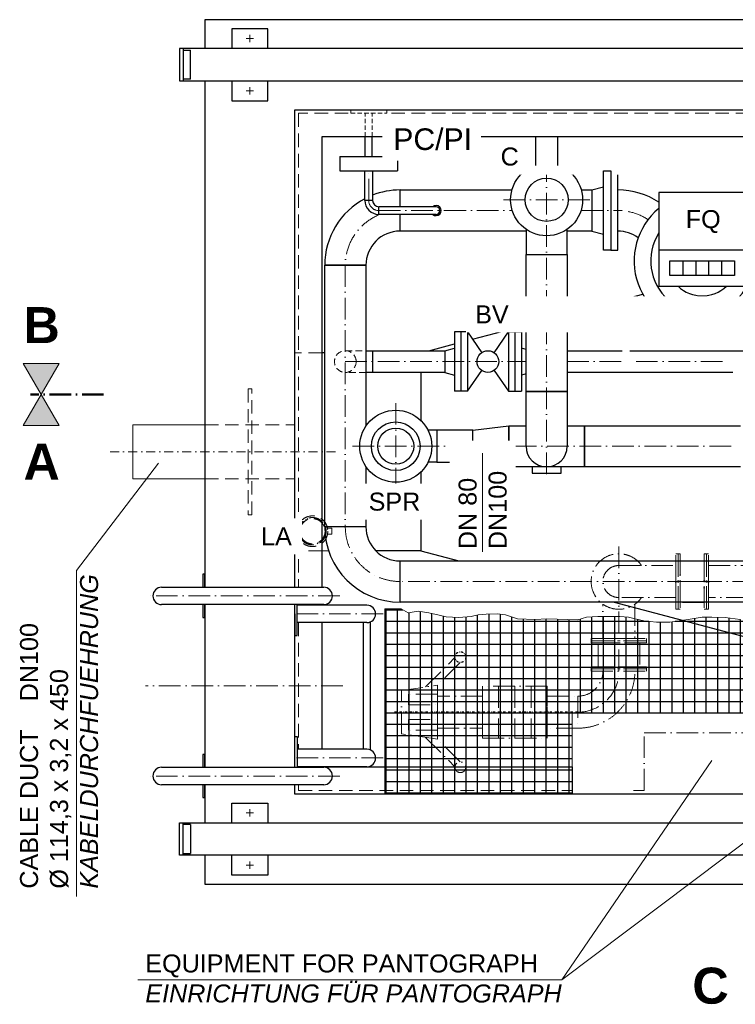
# Model space of a CAD drawing. Header units: millimetres. Extents: x 3814 to 923545, y -36595 to -4911.
# Tile 16 of 54: x 5802 to 7789, y -17298 to -14564. Entities that reach past the tile are written whole.
import ezdxf

# ---------------------------------------------------------------- set-up
doc = ezdxf.new("R2010")
doc.units = ezdxf.units.MM
for name, pattern in [('ACAD_ISO10W100', [18, 12, -3, 0, -3]), ('RIB_LT_42_S2_C1', [0.2875, 0.125, -0.075, 0.0125, -0.075]), ('STRICHPUNKT2', [0.5, 0.25, -0.125, 0, -0.125]), ('VERDECKT2', [0.1875, 0.125, -0.0625])]:
    doc.linetypes.add(name, pattern=pattern)
for name, color, linetype in [('0_0_PANTOGRAPH', 7, 'Continuous'), ('41', 7, 'Continuous'), ('P-MU050ENTL', 7, 'Continuous')]:
    doc.layers.add(name, color=color, linetype=linetype)
for name, color, linetype, lineweight in [('Bemaßung', 7, 'Continuous', 9), ('Beschriftung', 7, 'Continuous', 9), ('P------T2', 7, 'Continuous', 18), ('P-ES-MD', 1, 'VERDECKT2', 18)]:
    doc.layers.add(name, color=color, linetype=linetype, lineweight=lineweight)
doc.styles.add('LBB3.5M1000', font='isocp.shx', dxfattribs={"height": 3.5})

msp = doc.modelspace()

# ---------------------------------------------------------------- hatches: boundary and pattern name
h = msp.add_hatch()
h.set_pattern_fill('NET', color=253, scale=10)
h.set_pattern_definition([(0, (7391.073, -16457.02), (0, 31.75), []), (90, (7391.073, -16457.02), (-31.75, 2e-15), [])])
h.paths.add_polyline_path([(6816.07279, -16714.31291), (6816.07279, -16199.73016), (6861.29144, -16200.58966), (6880.15889, -16211.24743), (6908.05008, -16206.3284), (6938.40212, -16211.24743), (6966.29302, -16217.80614), (6985.98077, -16221.90534), (7021.25482, -16224.36486), (7055.70859, -16221.0855), (7074.57605, -16216.9863), (7097.54522, -16214.52679), (7128.71756, -16213.70695), (7150.86645, -16216.9863), (7184.49964, -16227.64421), (7232.89886, -16230.10373), (7265.71205, -16227.64421), (7351.41874, -16231.07874), (7375.69294, -16222.99211), (7406.90271, -16221.83686), (7431.17692, -16221.83686), (7468.16615, -16221.83686), (7492.44035, -16222.99211), (7510.93482, -16227.61299), (7535.20903, -16233.38911), (7569.88659, -16236.85487), (7606.87581, -16236.85487), (7657.73617, -16229.92349), (7697.03706, -16222.99211), (7723.62322, -16222.99211), (7760.61245, -16224.14737), (7802.22557, -16229.92349), (7863.489, -16228.76824), (7894.69849, -16224.14737), (7932.84383, -16218.37124), (7966.07279, -16218.37124), (7966.07279, -16489.31291), (7336.07279, -16489.31291), (7336.07279, -16714.31291)])
at = {"layer": 'Beschriftung'}
h = msp.add_hatch(color=256, dxfattribs=at)
h.dxf.hatch_style = 1
h.paths.add_polyline_path([(5861.75892, -15604.91888), (5811.91037, -15518.57866), (5911.60747, -15518.57866)])
h = msp.add_hatch(color=256, dxfattribs=at)
h.dxf.hatch_style = 1
h.paths.add_polyline_path([(5861.75892, -15604.91888), (5811.91037, -15691.25909), (5911.60747, -15691.25909)])

# ---------------------------------------------------------------- linework, layer by layer
at = {"linetype": 'ACAD_ISO10W100', "lineweight": 18, "ltscale": 5}
for p, q in [((6451.07279, -14616.81291), (6431.07279, -14616.81291)), ((6441.07279, -14626.81291), (6441.07279, -14606.81291)), ((6451.07279, -14761.81291), (6431.07279, -14761.81291)), ((6441.07279, -14771.81291), (6441.07279, -14751.81291)), ((7265.07279, -15825.86934), (7265.07279, -14944.31291)), ((6771.07708, -15066.31291), (6771.07708, -14984.31291)), ((7145.07279, -15064.31291), (7385.07279, -15064.31291)), ((6799.07708, -15094.31291), (6981.5559, -15094.31291)), ((6981.5559, -15094.31291), (7169.67887, -15094.31291)), ((7360.46671, -15094.31291), (7474.64419, -15094.31291)), ((6706.07279, -15246.31291), (6706.07279, -15972.31291)), ((6706.07279, -15513.71934), (7207.92279, -15513.71934)), ((7322.22279, -15513.71934), (7486.6517, -15513.71934)), ((7513.29419, -15513.71934), (7764.41132, -15513.71934)), ((6846.07279, -15868.71934), (6846.07279, -15628.71934)), ((6726.07279, -15748.71934), (7781.76132, -15748.71934)), ((7465.86518, -16027.27049), (7465.86518, -16282.76291)), ((8472.07279, -16124.31291), (6858.07279, -16124.31291)), ((7714.62279, -16124.31291), (7624.31518, -16124.31291)), ((6690.99815, -16164.31291), (6151.04909, -16164.31291)), ((6810.99815, -16214.31291), (6566.07279, -16214.31291)), ((7465.86518, -16373.07052), (7465.86518, -16282.76291)), ((6699.14694, -16414.31291), (6151.04909, -16414.31291)), ((7131.86518, -16414.57052), (7131.86518, -16559.57052)), ((7176.86518, -16414.57052), (7176.86518, -16559.57052)), ((7221.86518, -16414.57052), (7221.86518, -16559.57052)), ((6810.99815, -16614.31291), (6566.07279, -16614.31291)), ((6690.99815, -16664.31291), (6151.04909, -16664.31291)), ((6441.07279, -16756.81291), (6441.07279, -16776.81291)), ((6451.07279, -16766.81291), (6431.07279, -16766.81291)), ((6451.07279, -16911.81291), (6431.07279, -16911.81291)), ((6441.07279, -16901.81291), (6441.07279, -16921.81291))]:
    msp.add_line(p, q, dxfattribs=at)
for p, q in [((6246.07279, -14644.31291), (6246.07279, -14734.31291)), ((10181.60662, -14644.31291), (6246.07279, -14644.31291)), ((6256.07279, -14644.31291), (6256.07279, -14734.31291)), ((6256.07279, -14649.31291), (6276.07279, -14649.31291)), ((6276.07279, -14729.31291), (6276.07279, -14649.31291)), ((6246.07279, -14734.31291), (10181.60662, -14734.31291)), ((6276.07279, -14729.31291), (6256.07279, -14729.31291)), ((6858.07279, -15083.66291), (6858.07279, -15037.16291)), ((6781.72708, -15066.31291), (6760.42708, -15066.31291)), ((6958.07279, -15083.66291), (6799.07708, -15083.66291)), ((6799.07708, -15104.96291), (6799.07708, -15083.66291)), ((6958.07279, -15104.96291), (6799.07708, -15104.96291)), ((6858.07279, -15151.46291), (6858.07279, -15104.96291)), ((7207.92279, -15146.37311), (7207.92279, -15216.31291)), ((7322.22279, -15216.31291), (7322.22279, -15146.37311)), ((7207.92279, -15216.31291), (7322.22279, -15216.31291)), ((6763.22279, -15246.31291), (6648.92279, -15246.31291)), ((7322.22279, -15381.80261), (7531.95975, -15326.28401)), ((7059.05963, -15451.46345), (7207.92279, -15412.0585)), ((7045.07279, -15431.21934), (7084.93457, -15488.91403)), ((7119.21101, -15488.91403), (7159.07279, -15431.21934)), ((6937.7707, -15483.56934), (7009.07279, -15464.69526)), ((6648.92279, -15489.31291), (6641.07279, -15489.31291)), ((6763.22279, -15483.56934), (6782.07279, -15483.56934)), ((6982.07279, -15483.56934), (6982.07279, -15543.86934)), ((6782.07279, -15543.86934), (6763.22279, -15543.86934)), ((7045.07279, -15596.21934), (7084.93457, -15538.52466)), ((7119.21101, -15538.52466), (7159.07279, -15596.21934)), ((7207.92279, -15748.71934), (7207.92279, -15596.71934)), ((7322.22279, -15596.71934), (7322.22279, -15748.71934)), ((6960.07279, -15704.26934), (6935.65067, -15704.26934)), ((6960.07279, -15793.16934), (6935.65067, -15793.16934)), ((6916.07279, -16039.31291), (7021.2839, -16067.16291)), ((6196.07279, -16140.16291), (6646.07279, -16140.16291)), ((7453.0839, -16181.46291), (8271.75709, -16398.17052)), ((6646.07279, -16188.46291), (6196.07279, -16188.46291)), ((6766.07279, -16190.16291), (6572.07279, -16190.16291)), ((6766.07279, -16238.46291), (6572.07279, -16238.46291)), ((6756.07279, -16238.46291), (6756.07279, -16590.16291)), ((6776.07279, -16592.33059), (6776.07279, -16236.29523)), ((6766.07279, -16590.16291), (6572.07279, -16590.16291)), ((6196.07279, -16640.16291), (6646.07279, -16640.16291)), ((6766.07279, -16638.46291), (6572.07279, -16638.46291)), ((7336.07279, -16639.31291), (7336.07279, -16714.31291)), ((6646.07279, -16688.46291), (6196.07279, -16688.46291)), ((6246.07279, -16884.31291), (6246.07279, -16794.31291)), ((6246.07279, -16794.31291), (10181.60662, -16794.31291)), ((6256.07279, -16884.31291), (6256.07279, -16794.31291)), ((6276.07279, -16799.31291), (6256.07279, -16799.31291)), ((6276.07279, -16799.31291), (6276.07279, -16879.31291)), ((10181.60662, -16884.31291), (6246.07279, -16884.31291)), ((6256.07279, -16879.31291), (6276.07279, -16879.31291))]:
    msp.add_line(p, q)
at = {"color": 1}
for p, q in [((7207.92279, -15596.71934), (7322.22279, -15596.71934)), ((6763.22279, -15972.31291), (6648.92279, -15972.31291))]:
    msp.add_line(p, q, dxfattribs=at)
for points in [[(9716.07279, -14644.31291), (9716.07279, -14564.31291), (6316.07279, -14564.31291), (6316.07279, -14644.31291)], [(6491.07279, -14644.31291), (6491.07279, -14589.31291), (6391.07279, -14589.31291), (6391.07279, -14644.31291)], [(6316.07279, -14734.31291), (6316.07279, -16140.16291)], [(6391.07279, -14734.31291), (6391.07279, -14789.31291), (6491.07279, -14789.31291), (6491.07279, -14734.31291)], [(6566.07279, -16140.16291), (6566.07279, -14814.31291), (9466.07279, -14814.31291), (9466.07279, -16714.31291), (6566.07279, -16714.31291), (6566.07279, -16688.46291)], [(6825.30348, -14889.31291), (6641.07279, -14889.31291), (6641.07279, -16140.16291)], [(8247.12984, -14889.31291), (7059.07219, -14889.31291)], [(6858.07279, -15083.66291), (6858.07279, -15037.16291), (7168.82894, -15037.16291)], [(7361.31663, -15037.16291), (7391.07279, -15037.16291)], [(7207.92279, -15151.46291), (6858.07279, -15151.46291), (6858.07279, -15104.96291)], [(7391.07279, -15151.46291), (7322.22279, -15151.46291)], [(6763.22279, -15804.71825), (6763.22279, -15972.31291), (6648.92279, -15972.31291), (6648.92279, -15246.31291), (6763.22279, -15246.31291), (6763.22279, -15692.72044)], [(7322.22279, -15483.56934), (7474.64419, -15483.56934)], [(7495.94419, -15483.56934), (8555.1113, -15483.56934)], [(6916.07279, -15543.86934), (6916.07279, -15677.30506)], [(7781.76132, -15543.86934), (7322.22279, -15543.86934)], [(7322.22279, -15691.56934), (7370.07279, -15691.56934), (7370.07279, -15805.86934), (7160.07279, -15805.86934), (7160.07279, -15691.56934), (7207.92279, -15691.56934)], [(6916.07279, -15820.13363), (6916.07279, -16039.31291), (6790.9347, -16039.31291)], [(7225.07279, -15805.86934), (7225.07279, -15823.71934), (7305.07279, -15823.71934), (7305.07279, -15805.86934)], [(8169.89779, -16181.46291), (6858.07279, -16181.46291), (6858.07279, -16067.16291), (8169.89779, -16067.16291)], [(6316.07279, -16140.16312), (6316.07279, -16104.31312), (6310.07279, -16104.31312), (6310.07279, -16140.16312)], [(6310.07279, -16188.4629), (6310.07279, -16224.31312), (6316.07279, -16224.31312), (6316.07279, -16188.46291)], [(6316.07279, -16188.46291), (6316.07279, -16640.16291)], [(6566.07279, -16640.16291), (6566.07279, -16188.46291)], [(6566.07279, -16214.31291), (6566.07279, -16274.31291), (6572.07279, -16274.31291), (6572.07279, -16188.46291)], [(6641.07279, -16188.46291), (6641.07279, -16190.16291)], [(6641.07279, -16238.46291), (6641.07279, -16590.16291)], [(6566.07279, -16614.31291), (6566.07279, -16554.31291), (6572.07279, -16554.31291), (6572.07279, -16640.16291)], [(6316.07279, -16640.16312), (6316.07279, -16604.31312), (6310.07279, -16604.31312), (6310.07279, -16640.16312)], [(6641.07279, -16638.46291), (6641.07279, -16639.31291), (7336.07279, -16639.31291)], [(6310.07279, -16688.4629), (6310.07279, -16724.31312), (6316.07279, -16724.31312), (6316.07279, -16688.46291)], [(6316.07279, -16688.46291), (6316.07279, -16794.31291)], [(6391.07279, -16794.31291), (6391.07279, -16739.31291), (6491.07279, -16739.31291), (6491.07279, -16794.31291)], [(6316.07279, -16884.31291), (6316.07279, -16964.31291), (9716.07279, -16964.31291), (9716.07279, -16884.31291)], [(6491.07279, -16884.31291), (6491.07279, -16939.31291), (6391.07279, -16939.31291), (6391.07279, -16884.31291)]]:
    msp.add_lwpolyline(points)
for points in [[(7207.92279, -15216.31291), (7322.22279, -15216.31291), (7322.22279, -15596.71934), (7207.92279, -15596.71934)], [(6782.07279, -15483.56934), (6982.07279, -15483.56934), (6982.07279, -15543.86934), (6782.07279, -15543.86934)], [(7060.07279, -15704.26934), (7160.07279, -15691.56934), (7160.07279, -15805.86934), (7060.07279, -15793.16934)], [(6960.07279, -15793.16934), (7060.07279, -15793.16934), (7060.07279, -15704.26934), (6960.07279, -15704.26934)]]:
    msp.add_lwpolyline(points, close=True)
at = {"linetype": 'ACAD_ISO10W100', "lineweight": 18, "ltscale": 5}
for points in [[(7624.31518, -16201.35532), (7624.31518, -16047.27049), (7630.31518, -16047.27049), (7630.31518, -16201.35532)], [(7630.31518, -16201.35532), (7630.31518, -16047.27049), (7636.31518, -16047.27049), (7636.31518, -16201.35532)], [(7708.62279, -16201.35532), (7708.62279, -16047.27049), (7702.62279, -16047.27049), (7702.62279, -16201.35532)], [(7714.62279, -16201.35532), (7714.62279, -16047.27049), (7708.62279, -16047.27049), (7708.62279, -16201.35532)], [(7636.31518, -16182.09472), (7636.31518, -16066.5311), (7702.62279, -16066.5311), (7702.62279, -16182.09472)], [(7714.62279, -16079.86291), (8274.62279, -16079.86291), (8274.62279, -16168.76291), (7714.62279, -16168.76291)], [(7388.82276, -16282.76291), (7542.9076, -16282.76291), (7542.9076, -16288.76291), (7388.82276, -16288.76291)], [(7388.82276, -16288.76291), (7542.9076, -16288.76291), (7542.9076, -16294.76291), (7388.82276, -16294.76291)], [(7408.08337, -16294.76291), (7523.64699, -16294.76291), (7523.64699, -16361.07052), (7408.08337, -16361.07052)], [(7388.82276, -16367.07052), (7542.9076, -16367.07052), (7542.9076, -16361.07052), (7388.82276, -16361.07052)], [(7388.82276, -16373.07052), (7542.9076, -16373.07052), (7542.9076, -16367.07052), (7388.82276, -16367.07052)], [(6861.86518, -16547.07052), (6861.86518, -16427.07052), (6961.86518, -16412.07052), (6961.86518, -16562.07052)], [(7086.86518, -16559.57052), (7266.86518, -16559.57052), (7266.86518, -16414.57052), (7086.86518, -16414.57052)], [(6881.86518, -16467.07052), (6961.86518, -16467.07052), (6961.86518, -16437.07052), (6881.86518, -16437.07052)], [(6961.86518, -16531.52052), (7086.86518, -16531.52052), (7086.86518, -16442.62052), (6961.86518, -16442.62052)], [(7266.86518, -16442.62052), (7351.86518, -16442.62052), (7351.86518, -16531.52052), (7266.86518, -16531.52052)], [(6881.86518, -16507.07052), (6961.86518, -16507.07052), (6961.86518, -16537.07052), (6881.86518, -16537.07052)]]:
    msp.add_lwpolyline(points, close=True, dxfattribs=at)
for points in [[(7465.86518, -16079.86291), (7624.31518, -16079.86291), (7624.31518, -16168.76291), (7465.86518, -16168.76291)], [(7510.31518, -16187.2393), (7510.31518, -16282.76291), (7421.41518, -16282.76291), (7421.41518, -16187.2393)], [(6928.58957, -16417.06186), (7010.52803, -16335.1234)], [(7024.67016, -16349.26553), (6961.86518, -16412.07052)], [(6928.58957, -16557.07917), (7010.52803, -16639.01764)], [(7024.67016, -16624.8755), (6961.86518, -16562.07052)], [(7506.07279, -16704.31291), (7536.07279, -16704.31291), (7536.07279, -16544.31291), (7956.07279, -16544.31291), (7956.07279, -16704.31291), (7986.07279, -16704.31291)]]:
    msp.add_lwpolyline(points, dxfattribs=at)
for centre, radius in [((7265.07279, -15064.31291), 100), ((7265.07279, -15064.31291), 60), ((7102.07279, -15513.71934), 30.15), ((6846.07279, -15748.71934), 100), ((6846.07279, -15748.71934), 67.5), ((6846.07279, -15748.71934), 50)]:
    msp.add_circle(centre, radius)
msp.add_circle((7025.50479, -16639.85226), 15, dxfattribs=at)
for centre, radius, start, end in [((6858.07279, -15246.31291), 209.15, 117.83126659, 180), ((6858.07279, -15246.31291), 209.15, 90, 111.40933708), ((6799.07708, -15066.31291), 38.65, 180, 270), ((6799.07708, -15066.31291), 17.35, 180, 270), ((6958.07279, -15094.31291), 14.06953, 229.19647479, 130.80352521), ((6958.07279, -15094.31291), 10.65, 270, 90), ((6858.07279, -15246.31291), 94.85, 90, 180), ((7265.07279, -15748.71934), 57.15, 180, 0), ((6858.07279, -15972.31291), 209.15, 180, 270), ((6858.07279, -15972.31291), 94.85, 180, 270), ((6196.07279, -16164.31291), 24.15, 90, 270), ((6646.07279, -16164.31291), 24.15, 270, 90), ((6766.07279, -16214.31291), 24.15, 270, 90), ((6766.07279, -16614.31291), 24.15, 270, 90), ((6196.07279, -16664.31291), 24.15, 90, 270), ((6646.07279, -16664.31291), 24.15, 270, 90)]:
    msp.add_arc(centre, radius, start, end)
for centre, radius, start, end in [((6799.07708, -15066.31291), 28, 180, 270), ((6858.07279, -15246.31291), 152, 111.57543806, 180), ((7463.07279, -15246.31291), 152, 56.52159807, 90), ((6858.07279, -15972.31291), 152, 180, 270), ((7465.86518, -16124.31291), 77.04242, 35.23665105, 324.76334895), ((7465.86518, -16124.31291), 44.45, 90, 270), ((7351.86518, -16373.07052), 114, 270, 0), ((7351.86518, -16373.07052), 69.55, 270, 0), ((7351.86518, -16373.07052), 158.45, 270, 0)]:
    msp.add_arc(centre, radius, start, end, dxfattribs=at)
at = {"layer": '0_0_PANTOGRAPH', "linetype": 'RIB_LT_42_S2_C1', "ltscale": 50}
msp.add_line((7351.86518, -16487.07052), (6841.86518, -16487.07052), dxfattribs=at)
msp.add_circle((7025.50479, -16334.28877), 15, dxfattribs=at)
at = {"layer": '41', "linetype": 'Continuous', "ltscale": 10}
for p, q in [((6761.07708, -14944.31291), (6761.07708, -14889.31291)), ((6781.07708, -14944.31291), (6781.07708, -14889.31291)), ((6691.07708, -14944.31291), (6851.07708, -14944.31291)), ((6691.07708, -14944.31291), (6691.07708, -14984.31291)), ((6851.07708, -14944.31291), (6851.07708, -14984.31291)), ((6691.07708, -14984.31291), (6851.07708, -14984.31291))]:
    msp.add_line(p, q, dxfattribs=at)
msp.add_lwpolyline([(6781.72708, -14984.31291), (6781.72708, -15066.31291), (6760.42708, -15066.31291), (6760.42708, -14984.31291)], close=True, dxfattribs=at)
at = {"layer": 'Bemaßung', "color": 253}
msp.add_lwpolyline([(7966.07279, -16489.31291), (7336.07279, -16489.31291), (7336.07279, -16714.31291), (6816.07279, -16714.31291), (6816.07279, -16199.73016), (6861.29144, -16200.58966), (6880.15889, -16211.24743), (6908.05008, -16206.3284), (6938.40212, -16211.24743), (6966.29302, -16217.80614), (6985.98077, -16221.90534), (7021.25482, -16224.36486), (7055.70859, -16221.0855), (7074.57605, -16216.9863), (7097.54522, -16214.52679), (7128.71756, -16213.70695), (7150.86645, -16216.9863), (7184.49964, -16227.64421), (7232.89886, -16230.10373), (7265.71205, -16227.64421), (7351.41874, -16231.07874), (7375.69294, -16222.99211), (7406.90271, -16221.83686), (7431.17692, -16221.83686), (7468.16615, -16221.83686), (7492.44035, -16222.99211), (7510.93482, -16227.61299), (7535.20903, -16233.38911), (7569.88659, -16236.85487), (7606.87581, -16236.85487), (7657.73617, -16229.92349), (7697.03706, -16222.99211), (7723.62322, -16222.99211), (7760.61245, -16224.14737), (7802.22557, -16229.92349)], dxfattribs=at)
at = {"layer": 'Beschriftung', "linetype": 'ACAD_ISO10W100', "lineweight": 50, "ltscale": 5}
msp.add_line((6034.9169, -15604.91888), (5831.78452, -15604.91888), dxfattribs=at)
at = {"layer": 'Beschriftung'}
for points in [[(5861.75892, -15604.91888), (5811.91037, -15518.57866), (5911.60747, -15518.57866)], [(5861.75892, -15604.91888), (5811.91037, -15691.25909), (5911.60747, -15691.25909)]]:
    msp.add_lwpolyline(points, close=True, dxfattribs=at)
at = {"layer": 'P------T2', "color": 7}
for p, q in [((6187.7064, -15796.00771), (5959.66185, -16093.7129)), ((5959.66185, -16999.1827), (5959.66185, -16093.7129)), ((7723.84049, -16621.18459), (7307.74948, -17230.07091)), ((7307.74948, -17230.07091), (8116.60775, -16621.18459)), ((6130.2561, -17230.07091), (7307.74948, -17230.07091))]:
    msp.add_line(p, q, dxfattribs=at)
at = {"layer": 'P-ES-MD', "color": 7, "ltscale": 100}
for p, q in [((6721.07708, -14824.31291), (6721.07708, -14814.31291)), ((6821.07708, -14824.31291), (6821.07708, -14814.31291)), ((6721.07708, -14824.31291), (6821.07708, -14824.31291)), ((6761.07708, -14889.31291), (6761.07708, -14824.31291)), ((6781.07708, -14889.31291), (6781.07708, -14824.31291))]:
    msp.add_line(p, q, dxfattribs=at)
at = {"layer": 'P-ES-MD', "color": 7, "ltscale": 300}
for p, q in [((6641.07279, -15489.31291), (6566.07279, -15489.31291)), ((6316.07279, -15689.31291), (6566.07279, -15689.31291)), ((6316.07279, -15839.31291), (6566.07279, -15839.31291)), ((6585.42122, -15960.67333), (6587.74939, -15962.56532)), ((6588.59453, -15957.22641), (6590.67218, -15959.39052)), ((6596.22318, -15951.55147), (6597.69857, -15954.16361)), ((6601.59895, -15952.26908), (6600.45789, -15949.49456)), ((6628.22387, -15952.26908), (6629.36494, -15949.49456)), ((6633.59964, -15951.55147), (6632.12426, -15954.16361)), ((6641.22829, -15957.22641), (6639.15064, -15959.39052)), ((6644.40161, -15960.67333), (6642.07343, -15962.56532)), ((6581.56495, -15974.00771), (6578.70668, -15973.0965)), ((6580.5533, -15968.40518), (6583.26578, -15969.68676)), ((6649.26953, -15968.40518), (6646.55704, -15969.68676)), ((6648.25788, -15974.00771), (6651.11615, -15973.0965)), ((6581.56495, -15995.26925), (6578.70668, -15996.18046)), ((6580.5533, -16000.87178), (6583.26578, -15999.5902)), ((6585.42122, -16008.60363), (6587.74939, -16006.71165)), ((6588.59453, -16012.05056), (6590.67218, -16009.88644)), ((6596.22318, -16017.72549), (6597.69857, -16015.11336)), ((6601.59895, -16017.00789), (6600.45789, -16019.78241)), ((6628.22387, -16017.00789), (6629.36494, -16019.78241)), ((6633.59964, -16017.72549), (6632.12426, -16015.11336)), ((6641.22829, -16012.05056), (6639.15064, -16009.88644)), ((6644.40161, -16008.60363), (6642.07343, -16006.71165)), ((6649.26953, -16000.87178), (6646.55704, -15999.5902)), ((6648.25788, -15995.26925), (6651.11615, -15996.18046)), ((6641.07279, -16039.31291), (6566.07279, -16039.31291))]:
    msp.add_line(p, q, dxfattribs=at)
at = {"layer": 'P-ES-MD', "color": 7, "ltscale": 150}
for p, q in [((6706.07279, -15483.56934), (6763.22279, -15483.56934)), ((6763.22279, -15543.86934), (6706.07279, -15543.86934))]:
    msp.add_line(p, q, dxfattribs=at)
at = {"layer": 'P-ES-MD', "color": 7, "linetype": 'Continuous', "ltscale": 300}
for p, q in [((6116.07279, -15689.31291), (6116.07279, -15839.31291)), ((6316.07279, -15689.31291), (6116.07279, -15689.31291)), ((6316.07279, -15839.31291), (6116.07279, -15839.31291))]:
    msp.add_line(p, q, dxfattribs=at)
at = {"layer": 'P-ES-MD', "color": 7, "linetype": 'STRICHPUNKT2', "ltscale": 100}
msp.add_line((6052.97346, -15764.31291), (6679.46657, -15764.31291), dxfattribs=at)
at = {"layer": 'P-ES-MD', "color": 7, "ltscale": 300}
for points in [[(6714.27349, -14824.31291), (6576.07279, -14824.31291), (6576.07279, -16140.16291)], [(8446.48648, -14824.31291), (6828.73232, -14824.31291)], [(6656.61325, -15976.44049), (6668.35701, -15976.44049), (6668.35701, -15992.83647), (6656.61325, -15992.83647)], [(6659.94474, -16039.31291), (6641.07279, -16039.31291)], [(6576.07279, -16188.46291), (6576.07279, -16190.16291)], [(6576.07279, -16238.46291), (6576.07279, -16590.16291)], [(6576.07279, -16638.46291), (6576.07279, -16640.16291)], [(6576.07279, -16688.46291), (6576.07279, -16704.31291), (7336.07279, -16704.31291)]]:
    msp.add_lwpolyline(points, dxfattribs=at)
msp.add_lwpolyline([(6436.07279, -15939.31291), (6446.07279, -15939.31291), (6446.07279, -15589.31291), (6436.07279, -15589.31291)], close=True, dxfattribs=at)
at = {"layer": 'P-ES-MD', "color": 7, "ltscale": 150}
msp.add_circle((6706.07279, -15513.71934), 30.15, dxfattribs=at)
at = {"layer": 'P-ES-MD', "color": 7, "ltscale": 300}
for radius in [42.5, 38, 35]:
    msp.add_circle((6614.91141, -15984.63848), radius, dxfattribs=at)
at = {"layer": 'P-MU050ENTL', "linetype": 'Continuous', "ltscale": 10}
for p, q in [((7391.07279, -15037.16291), (7423.07279, -15028.81291)), ((7391.07279, -15037.16291), (7391.07279, -15151.46291)), ((7391.07279, -15151.46291), (7423.07279, -15159.81291)), ((7817.07279, -15204.31291), (7577.07279, -15204.31291)), ((7643.07279, -15234.31291), (7643.07279, -15274.31291)), ((7679.07279, -15234.31291), (7679.07279, -15274.31291)), ((7715.07279, -15234.31291), (7715.07279, -15274.31291)), ((7751.07279, -15234.31291), (7751.07279, -15274.31291)), ((7045.07279, -15431.21934), (7009.07279, -15431.21934)), ((7009.07279, -15431.21934), (7009.07279, -15596.21934)), ((7027.07279, -15431.21934), (7027.07279, -15596.21934)), ((7045.07279, -15431.21934), (7045.07279, -15596.21934)), ((7159.07279, -15431.21934), (7159.07279, -15596.21934)), ((7159.07279, -15431.21934), (7195.07279, -15431.21934)), ((7177.07279, -15431.21934), (7177.07279, -15596.21934)), ((7195.07279, -15431.21934), (7195.07279, -15596.21934)), ((6982.07279, -15483.56934), (7009.07279, -15476.33464)), ((6982.07279, -15483.56934), (6982.07279, -15543.86934)), ((7207.92279, -15479.77783), (7195.07279, -15476.33464)), ((6982.07279, -15543.86934), (7009.07279, -15551.10404)), ((7207.92279, -15547.66086), (7195.07279, -15551.10404)), ((7045.07279, -15596.21934), (7009.07279, -15596.21934)), ((7159.07279, -15596.21934), (7195.07279, -15596.21934))]:
    msp.add_line(p, q, dxfattribs=at)
for points in [[(7443.07279, -14984.31291), (7443.07279, -15204.31291), (7463.07279, -15204.31291), (7463.07279, -14984.31291)], [(7577.07279, -15304.31291), (7817.07279, -15304.31291), (7817.07279, -15044.31291), (7577.07279, -15044.31291)], [(7607.07279, -15234.31291), (7787.07279, -15234.31291), (7787.07279, -15274.31291), (7607.07279, -15274.31291)]]:
    msp.add_lwpolyline(points, close=True, dxfattribs=at)
msp.add_lwpolyline([(7803.06132, -15805.86934), (7370.07279, -15805.86934), (7370.07279, -15691.56934), (7803.06132, -15691.56934)], dxfattribs=at)
for centre, radius, start, end in [((7463.07279, -15246.31291), 209.15, 56.97100703, 90), ((7697.07279, -15234.31291), 189, 129.41409836, 50.58590164), ((7463.07279, -15246.31291), 94.85, 53.5974724, 90), ((7697.07279, -15234.31291), 143, 147.05161211, 32.94838789), ((7697.07279, -15234.31291), 97, 226.19083339, 313.80916661)]:
    msp.add_arc(centre, radius, start, end, dxfattribs=at)

# ---------------------------------------------------------------- texts
at = {"layer": 'Beschriftung', "char_height": 100, "attachment_point": 1, "style": 'LBB3.5M1000'}
for s, insert in [('{\\fArial|b1|i0|c0|p34;B}', (5812.39305, -15362.40012)), ('{\\fArial|b1|i0|c0|p34;A}', (5812.39305, -15741.80233)), ('{\\fArial|b1|i0|c0|p34;C}', (7669.79895, -17196.4561))]:
    msp.add_mtext_dynamic_manual_height_columns(s, width=100, gutter_width=17.5, heights=[0], dxfattribs=dict(at, insert=insert))
at = {"layer": 'Beschriftung', "insert": (5802.73732, -16977.07551), "char_height": 50, "width": 1235.8101064, "attachment_point": 1, "rotation": 90, "style": 'LBB3.5M1000'}
msp.add_mtext('{\\fArial|b0|i0|c0|p34;CABLE DUCT    DN100\\PØ 114,3 x 3,2 x 450\\P\\fArial|b0|i1|c0|p34;KABELDURCHFUEHRUNG}', dxfattribs=at)
at = {"layer": 'Beschriftung', "insert": (6150.60472, -17159.78112), "char_height": 50, "width": 1235.8101064, "attachment_point": 1, "style": 'LBB3.5M1000'}
msp.add_mtext('{\\fArial|b0|i0|c0|p34;EQUIPMENT FOR PANTOGRAPH\\P\\fArial|b0|i1|c0|p34;EINRICHTUNG FÜR PANTOGRAPH\\fArial|b0|i0|c0|p34; \\H1.2057x; }', dxfattribs=at)

# ---------------------------------------------------------------- next in the draw order: texts
at = {"layer": 'Beschriftung', "attachment_point": 1, "style": 'LBB3.5M1000', "bg_fill": 2}
for s, insert, char_height, width in [('{\\fArial|b0|i0|c0|p34;PC/PI}', (6839.21011, -14866.07398), 60, 213.3567133), ('{\\fArial|b0|i0|c0|p34;C}', (7137.33029, -14919.2894), 50, 1235.8101064), ('{\\fArial|b0|i0|c0|p34;FQ}', (7651.48048, -15093.04429), 50, 1235.8101064), ('{\\fArial|b0|i0|c0|p34;BV}', (7066.62476, -15357.48201), 50, 1235.8101064), ('{\\fArial|b0|i0|c0|p34;SPR}', (6770.82016, -15877.41325), 50, 1235.8101064), ('{\\fArial|b0|i0|c0|p34;LA}', (6472.13321, -15973.74714), 50, 88.3201484)]:
    msp.add_mtext(s, dxfattribs=dict(at, insert=insert, char_height=char_height, width=width))

# ---------------------------------------------------------------- next in the draw order: linework, layer by layer
for points in [[(7235.07279, -14968.91899), (7235.07279, -14889.31291)], [(7295.07279, -14889.31291), (7295.07279, -14968.91899)]]:
    msp.add_lwpolyline(points)
at = {"layer": 'P-MU050ENTL', "linetype": 'Continuous', "ltscale": 10}
msp.add_lwpolyline([(7423.07279, -15204.31291), (7423.07279, -14984.31291), (7443.07279, -14984.31291), (7443.07279, -15204.31291)], close=True, dxfattribs=at)

# ---------------------------------------------------------------- next in the draw order: texts
at = {"layer": 'Beschriftung', "insert": (7020.63066, -16034.32938), "char_height": 50, "width": 275.8290734, "attachment_point": 1, "rotation": 90, "style": 'LBB3.5M1000', "bg_fill": 2}
msp.add_mtext('{\\fArial|b0|i0|c0|p34;DN 80\\PDN100}', dxfattribs=at)

# ---------------------------------------------------------------- next in the draw order: linework, layer by layer
at = {"layer": 'P------T2', "color": 7}
msp.add_line((7087.16173, -16041.65776), (7087.16173, -15767.64006), dxfattribs=at)

doc.saveas('drawing.dxf')
